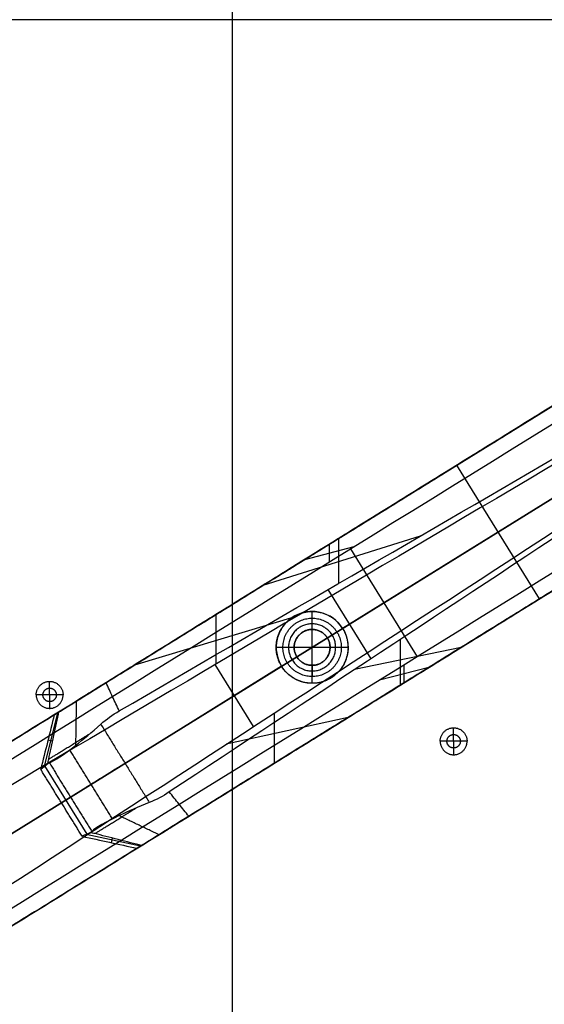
# Model space of a CAD drawing. Header units: millimetres. Extents: x 158 to 605, y -307 to 354.
# Tile 3 of 12: x 334 to 451, y -195 to 24. Entities that reach past the tile are written whole.
import ezdxf

# ---------------------------------------------------------------- set-up
doc = ezdxf.new("R2010")
doc.units = ezdxf.units.MM
doc.layers.add('Legs', color=7, linetype='Continuous', true_color=0x38b677)
doc.layers.add('Tabletop', color=7, linetype='Continuous', true_color=0xffa000)

msp = doc.modelspace()

# ---------------------------------------------------------------- linework, layer by layer
at = {"layer": 'Legs'}
for p, q in [((371.17, -112.78, -1646.17), (537.35, -9.8, -1646.17)), ((564.71, -13.44, -1678.49), (265.79, -198.67, -1678.44)), ((444.71, -67.21, -1126.86), (530.77, -13.88, -1126.86)), ((555.79, -39.55, -1646.17), (389.61, -142.53, -1646.17)), ((265.65, -198.75, -1653.5), (498.09, -54.72, -1619.63)), ((402.61, -113.88, -1097.12), (471.79, -71.02, -1097.12)), ((439.01, -70.74, -1097.12), (439.01, -70.74, -1125.95)), ((449.88, -105.18, -1097.12), (431.45, -75.43, -1097.12)), ((457.63, -79.79, -1137.65), (406.01, -111.77, -1127.68)), ((423.29, -91.19, -1131.87), (388.22, -102.21, -1117.86)), ((405.13, -91.74, -1120.56), (405.13, -101.75, -1128.43)), ((408.53, -93.6, -1678.46), (397.5, -96.46, -1675.09)), ((403.05, -93.03, -1675.09), (403.05, -96.99, -1678.46)), ((403.18, -92.94, -1642.31), (403.18, -92.94, -1675.09)), ((422.69, -118.06, -1678.46), (407.81, -94.04, -1678.46)), ((412.36, -118.51, -1127.99), (402.81, -103.09, -1127.99)), ((395.87, -109.03, -1633.94), (359.61, -119.94, -1647.56)), ((377.86, -119.67, -1636.53), (377.86, -108.64, -1645.36)), ((399.21, -111.99, -1119.12), (399.21, -107.99, -1119.12)), ((395.21, -115.99, -1119.12), (391.21, -115.99, -1119.12)), ((407.21, -115.99, -1119.12), (403.21, -115.99, -1119.12)), ((432.4, -116.01, -1121.96), (408.69, -120.94, -1127.26)), ((418.83, -114.24, -1129.26), (418.83, -124.42, -1119.8)), ((343.36, -150.6, -1097.12), (395.81, -118.1, -1097.12)), ((392.41, -120.2, -1125.06), (357.54, -141.82, -1118.32)), ((386.15, -133.64, -1636.57), (377.6, -119.83, -1636.57)), ((399.21, -123.99, -1119.12), (399.21, -119.99, -1119.12)), ((425.25, -120.45, -1675.09), (414.23, -123.31, -1678.46)), ((419.68, -119.93, -1678.46), (419.68, -123.89, -1675.09)), ((421.62, -122.69, -1642.31), (421.62, -122.69, -1675.09)), ((342.5, -130.54, -1100.71), (339.52, -142.5, -1100.71)), ((390.84, -141.77, -1646.02), (390.84, -130.6, -1635.87)), ((407.25, -131.6, -1644.04), (380.09, -137.58, -1637.46)), ((341.38, -136.9, -1103.41), (340.36, -136.65, -1097.12)), ((349.08, -157.56, -1101.42), (339.67, -142.38, -1101.42)), ((345.39, -149.34, -1105.73), (343.36, -150.6, -1097.12)), ((360.94, -160.29, -1100.73), (348.9, -157.64, -1100.73)), ((354.5, -159.49, -1097.12), (354.72, -158.46, -1103.42))]:
    msp.add_line(p, q, dxfattribs=at)
for points, degree in [([(543.87, -5.76, -1675.09), (402.12, -93.6, -1675.09), (260.38, -181.44, -1675.09)], 2), ([(262.14, -184.27, -1678.44), (356.67, -125.72, -1678.45), (451.19, -67.17, -1678.47), (545.71, -8.62, -1678.49)], 3), ([(341.77, -131, -1097.12), (427.73, -77.73, -1097.12), (513.68, -24.47, -1097.12)], 2), ([(560.57, -32.59, -1678.49), (466.07, -91.17, -1678.47), (371.56, -149.76, -1678.45), (277.06, -208.34, -1678.44)], 3), ([(278.81, -211.19, -1675.09), (420.56, -123.35, -1675.09), (562.31, -35.51, -1675.09)], 2), ([(259.76, -181.82, -1659.61), (374.57, -110.67, -1645.76), (489.38, -39.53, -1631.92)], 2), ([(494.67, -50.68, -1619.72), (417.34, -96.36, -1630.85), (340, -142.03, -1641.97), (262.66, -187.71, -1653.1)], 3), ([(532.12, -54.22, -1097.12), (446.16, -107.48, -1097.12), (360.21, -160.75, -1097.12)], 2), ([(274.21, -206.35, -1653.1), (349.54, -157.42, -1641.97), (424.86, -108.5, -1630.85), (500.18, -59.58, -1619.72)], 3), ([(452.03, -62.68, -1128.02), (402.66, -93.26, -1120.16), (353.3, -123.85, -1112.3)], 2), ([(507.81, -69.28, -1631.92), (393, -140.43, -1645.76), (278.19, -211.57, -1659.61)], 2), ([(356.22, -130.15, -1119.15), (388.73, -111.27, -1125.32), (421.23, -92.39, -1131.48), (453.74, -73.51, -1137.65)], 3), ([(461.53, -86.07, -1137.65), (430.15, -106.77, -1131.48), (398.77, -127.48, -1125.32), (367.39, -148.18, -1119.15)], 3), ([(371.74, -153.6, -1112.3), (421.1, -123.02, -1120.16), (470.46, -92.43, -1128.02)], 2), ([(395, -109.19, -1126.37), (395, -109.19, -1122.74), (395, -109.19, -1119.12)], 2), ([(406.01, -111.77, -1119.12), (406.01, -111.77, -1123.4), (406.01, -111.77, -1127.68)], 2), ([(397.11, -112.59, -1097.12), (397.11, -112.59, -1108.12), (397.11, -112.59, -1119.12)], 2), ([(402.61, -113.88, -1119.12), (402.61, -113.88, -1108.12), (402.61, -113.88, -1097.12)], 2), ([(395.81, -118.1, -1097.12), (395.81, -118.1, -1108.12), (395.81, -118.1, -1119.12)], 2), ([(392.41, -120.2, -1125.06), (392.41, -120.2, -1122.09), (392.41, -120.2, -1119.12)], 2), ([(401.32, -119.39, -1097.12), (401.32, -119.39, -1108.12), (401.32, -119.39, -1119.12)], 2), ([(403.43, -122.79, -1126.37), (403.43, -122.79, -1122.74), (403.43, -122.79, -1119.12)], 2), ([(346.66, -127.97, -1108.97), (346.58, -132.9, -1112.14), (346.5, -137.83, -1115.32)], 2), ([(341.77, -131, -1097.12), (340.76, -135.04, -1097.12), (339.75, -139.09, -1097.12), (338.74, -143.14, -1097.12)], 3), ([(342.79, -130.36, -1102.14), (342.28, -130.68, -1099.63), (341.77, -131, -1097.12)], 2), ([(352.13, -133.1, -1118.32), (353.39, -131.95, -1118.6), (354.74, -130.97, -1118.87), (356.22, -130.15, -1119.15)], 3), ([(352.13, -133.1, -1118.32), (357.54, -141.82, -1118.32), (362.94, -150.53, -1118.32)], 2), ([(354.72, -154.2, -1114.04), (349.96, -146.51, -1114.04), (345.19, -138.83, -1114.04)], 2), ([(338.74, -143.14, -1097.12), (339.26, -142.71, -1099.53), (339.79, -142.28, -1101.95), (340.31, -141.86, -1104.37)], 3), ([(340.31, -141.86, -1104.37), (340.42, -141.8, -1104.82), (340.54, -141.75, -1105.27), (340.67, -141.72, -1105.73)], 3), ([(340.67, -141.72, -1105.73), (345.39, -149.34, -1105.73), (350.11, -156.97, -1105.73)], 2), ([(347.98, -158.06, -1097.12), (343.36, -150.6, -1097.12), (338.74, -143.14, -1097.12)], 2), ([(367.39, -148.18, -1119.15), (366, -149.15, -1118.87), (364.52, -149.92, -1118.6), (362.94, -150.53, -1118.32)], 3), ([(365.1, -157.72, -1108.97), (360.65, -155.6, -1112.14), (356.19, -153.47, -1115.32)], 2), ([(349.83, -157.22, -1104.37), (349.22, -157.5, -1101.95), (348.6, -157.78, -1099.53), (347.98, -158.06, -1097.12)], 3), ([(350.11, -156.97, -1105.73), (350.03, -157.06, -1105.27), (349.93, -157.15, -1104.82), (349.83, -157.22, -1104.37)], 3), ([(347.98, -158.06, -1097.12), (352.06, -158.95, -1097.12), (356.13, -159.85, -1097.12), (360.21, -160.75, -1097.12)], 3), ([(360.21, -160.75, -1097.12), (360.72, -160.43, -1099.63), (361.23, -160.11, -1102.14)], 2)]:
    msp.add_open_spline(points, degree=degree, dxfattribs=at)
for points, knots in [([(406.01, -111.77, -1127.68), (404.89, -109.96, -1127.68), (403.1, -108.68, -1127.54), (401.04, -108.2, -1127.3), (400.02, -107.96, -1127.18), (398.95, -107.92, -1127.03), (396.88, -108.26, -1126.71), (395.89, -108.64, -1126.54), (394.11, -109.74, -1126.2), (393.34, -110.46, -1126.03), (392.11, -112.17, -1125.71), (391.67, -113.13, -1125.57), (391.43, -114.16, -1125.44), (390.94, -116.22, -1125.2), (391.29, -118.39, -1125.06), (392.41, -120.2, -1125.06)], [0, 0, 0, 0, 6.464538, 6.464538, 6.464538, 9.660971, 9.660971, 12.856766, 12.856766, 16.052562, 16.052562, 19.248995, 19.248995, 19.248995, 25.713533, 25.713533, 25.713533, 25.713533]), ([(406.01, -111.77, -1127.68), (407.14, -113.59, -1127.68), (407.49, -115.76, -1127.54), (407, -117.82, -1127.3), (406.76, -118.84, -1127.18), (406.32, -119.81, -1127.03), (405.09, -121.51, -1126.71), (404.32, -122.24, -1126.54), (402.54, -123.34, -1126.2), (401.55, -123.71, -1126.03), (399.48, -124.05, -1125.71), (398.41, -124.02, -1125.57), (397.39, -123.78, -1125.44), (395.33, -123.29, -1125.2), (393.54, -122.01, -1125.06), (392.41, -120.2, -1125.06)], [-25.713533, -25.713533, -25.713533, -25.713533, -19.248995, -19.248995, -19.248995, -16.052562, -16.052562, -12.856766, -12.856766, -9.660971, -9.660971, -6.464538, -6.464538, -6.464538, 0, 0, 0, 0]), ([(356.22, -130.15, -1119.15), (356.22, -130.15, -1119.15), (355.98, -129.63, -1118.58), (355.49, -128.57, -1117.43), (354.76, -127, -1115.72), (354.03, -125.43, -1114.01), (353.54, -124.38, -1112.87), (353.3, -123.85, -1112.3)], [0, 0, 0, 0, 0.00844, 2.444101, 4.879768, 7.31544, 9.75112, 9.75112, 9.75112, 9.75112]), ([(340.31, -141.86, -1104.37), (340.38, -141.54, -1104.3), (340.45, -141.21, -1104.24), (340.84, -139.39, -1103.89), (341.25, -137.51, -1103.53), (342.06, -133.74, -1102.8), (342.47, -131.86, -1102.43), (342.79, -130.36, -1102.14)], [-11.967826, -11.967826, -11.967826, -11.967826, -10.806373, -10.806373, -5.402482, -5.402482, 0, 0, 0, 0]), ([(340.67, -141.72, -1105.73), (341.8, -141.26, -1109.62), (343.86, -139.89, -1113), (346.5, -137.83, -1115.32), (348.24, -136.47, -1116.85), (350.16, -134.86, -1117.87), (352.13, -133.1, -1118.32)], [0, 0, 0, 0, 12.344338, 12.344338, 12.344338, 20.419674, 20.419674, 20.419674, 20.419674]), ([(371.74, -153.6, -1112.3), (371.38, -153.15, -1112.87), (370.65, -152.25, -1114.01), (369.57, -150.9, -1115.72), (368.48, -149.54, -1117.43), (367.76, -148.64, -1118.58), (367.39, -148.19, -1119.15), (367.39, -148.18, -1119.15)], [0, 0, 0, 0, 2.43568, 4.871352, 7.307019, 9.74268, 9.75112, 9.75112, 9.75112, 9.75112]), ([(362.94, -150.53, -1118.32), (360.48, -151.51, -1117.87), (358.18, -152.52, -1116.85), (356.19, -153.47, -1115.32), (353.17, -154.92, -1113), (351.03, -156.15, -1109.62), (350.11, -156.97, -1105.73)], [0, 0, 0, 0, 8.075336, 8.075336, 8.075336, 20.419674, 20.419674, 20.419674, 20.419674]), ([(361.23, -160.11, -1102.14), (359.75, -159.74, -1102.43), (357.88, -159.26, -1102.8), (354.14, -158.32, -1103.53), (352.27, -157.84, -1103.89), (350.47, -157.39, -1104.24), (350.15, -157.31, -1104.3), (349.83, -157.22, -1104.37)], [-11.967826, -11.967826, -11.967826, -11.967826, -6.565345, -6.565345, -1.161453, -1.161453, 0, 0, 0, 0])]:
    msp.add_open_spline(points, degree=3, knots=knots, dxfattribs=at)
for points, weights, knots in [([(392.41, -120.2, -1119.12), (388.2, -113.4, -1119.12), (395, -109.19, -1119.12), (401.8, -104.97, -1119.12), (406.01, -111.77, -1119.12)], [1, 0.707106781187, 1, 0.707106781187, 1], [-32, -32, -32, -16, -16, 0, 0, 0]), ([(406.01, -111.77, -1119.12), (410.23, -118.57, -1119.12), (403.43, -122.79, -1119.12), (396.63, -127, -1119.12), (392.41, -120.2, -1119.12)], [1, 0.707106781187, 1, 0.707106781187, 1], [-32, -32, -32, -16, -16, 0, 0, 0]), ([(395.81, -118.1, -1119.12), (393.71, -114.7, -1119.12), (397.11, -112.59, -1119.12), (400.51, -110.48, -1119.12), (402.61, -113.88, -1119.12)], [1, 0.707106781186, 1, 0.707106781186, 1], [0, 0, 0, 8, 8, 16, 16, 16]), ([(402.61, -113.88, -1097.12), (400.51, -110.48, -1097.12), (397.11, -112.59, -1097.12), (393.71, -114.7, -1097.12), (395.81, -118.1, -1097.12)], [1, 0.707106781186, 1, 0.707106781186, 1], [0, 0, 0, 8, 8, 16, 16, 16]), ([(395.81, -118.1, -1117.12), (393.71, -114.7, -1117.12), (397.11, -112.59, -1117.12), (400.51, -110.48, -1117.12), (402.61, -113.88, -1117.12)], [1, 0.707106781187, 1, 0.707106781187, 1], [12.566371, 12.566371, 12.566371, 18.849556, 18.849556, 25.132741, 25.132741, 25.132741]), ([(402.61, -113.88, -1097.12), (404.72, -117.28, -1097.12), (401.32, -119.39, -1097.12), (397.92, -121.5, -1097.12), (395.81, -118.1, -1097.12)], [1, 0.707106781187, 1, 0.707106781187, 1], [-16, -16, -16, -8, -8, 0, 0, 0]), ([(395.81, -118.1, -1119.12), (397.92, -121.5, -1119.12), (401.32, -119.39, -1119.12), (404.72, -117.28, -1119.12), (402.61, -113.88, -1119.12)], [1, 0.707106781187, 1, 0.707106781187, 1], [-16, -16, -16, -8, -8, 0, 0, 0]), ([(402.61, -113.88, -1117.12), (404.72, -117.28, -1117.12), (401.32, -119.39, -1117.12), (397.92, -121.5, -1117.12), (395.81, -118.1, -1117.12)], [1, 0.707106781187, 1, 0.707106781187, 1], [0, 0, 0, 6.283185, 6.283185, 12.566371, 12.566371, 12.566371]), ([(340.52, -140.89, -1104.18), (342.15, -139.88, -1110.6), (346.51, -137.18, -1114.9), (348.02, -136.24, -1116.4), (349.77, -135.16, -1117.49)], [0.926028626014, 0.9219235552, 1, 0.971433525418, 0.953868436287], [-0.362408, -0.362408, -0.362408, 17.132786, 17.132786, 23.533897, 23.533897, 23.533897]), ([(350.79, -157.47, -1104.18), (352.42, -156.46, -1110.6), (356.78, -153.75, -1114.9), (358.29, -152.82, -1116.4), (360.04, -151.74, -1117.49)], [0.926028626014, 0.921923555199, 1, 0.971433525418, 0.953868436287], [-0.362408, -0.362408, -0.362408, 17.132786, 17.132786, 23.533897, 23.533897, 23.533897])]:
    msp.add_rational_spline(points, weights, degree=2, knots=knots, dxfattribs=at)
for points, weights in [([(353.3, -123.85, -1112.3), (345.22, -128.86, -1111.26), (342.79, -130.36, -1102.14)], [1, 0.837146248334, 1]), ([(357.54, -141.82, -1118.32), (348.19, -147.61, -1116.39), (345.39, -149.34, -1105.73)], [1, 0.853162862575, 1]), ([(361.23, -160.11, -1102.14), (363.66, -158.61, -1111.26), (371.74, -153.6, -1112.3)], [1, 0.837146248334, 1])]:
    msp.add_rational_spline(points, weights, degree=2, dxfattribs=at)
at = {"layer": 'Tabletop'}
for p, q in [((381.49, -304.03, -1078.12), (381.49, 351.65, -1078.12)), ((381.49, -277.38, -1097.12), (381.49, 325, -1097.12)), ((578.93, 23.81, -1097.12), (184.24, 23.81, -1097.12)), ((399.21, -119.99, -1083.12), (399.21, -111.99, -1083.12)), ((403.21, -115.99, -1083.12), (395.21, -115.99, -1083.12))]:
    msp.add_line(p, q, dxfattribs=at)
for points, weights, knots in [([(392.71, -115.99, -1097.12), (392.71, -109.49, -1097.12), (399.21, -109.49, -1097.12), (405.71, -109.49, -1097.12), (405.71, -115.99, -1097.12)], [1, 0.707106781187, 1, 0.707106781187, 1], [-20.419836, -20.419836, -20.419836, -10.209918, -10.209918, 0, 0, 0]), ([(404.46, -115.99, -1095.87), (404.46, -110.74, -1095.87), (399.21, -110.74, -1095.87), (393.96, -110.74, -1095.87), (393.96, -115.99, -1095.87)], [1, 0.707106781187, 1, 0.707106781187, 1], [0, 0, 0, 10.209918, 10.209918, 20.419836, 20.419836, 20.419836]), ([(403.21, -115.99, -1094.62), (403.21, -111.99, -1094.62), (399.21, -111.99, -1094.62), (395.21, -111.99, -1094.62), (395.21, -115.99, -1094.62)], [1, 0.707106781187, 1, 0.707106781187, 1], [0, 0, 0, 10.209918, 10.209918, 20.419836, 20.419836, 20.419836]), ([(395.21, -115.99, -1083.12), (395.21, -111.99, -1083.12), (399.21, -111.99, -1083.12), (403.21, -111.99, -1083.12), (403.21, -115.99, -1083.12)], [1, 0.707106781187, 1, 0.707106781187, 1], [-16, -16, -16, -8, -8, 0, 0, 0]), ([(395.21, -115.99, -1090.12), (395.21, -111.99, -1090.12), (399.21, -111.99, -1090.12), (403.21, -111.99, -1090.12), (403.21, -115.99, -1090.12)], [1, 0.707106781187, 1, 0.707106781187, 1], [-12.566371, -12.566371, -12.566371, -6.283185, -6.283185, 0, 0, 0]), ([(405.71, -115.99, -1097.12), (405.71, -122.49, -1097.12), (399.21, -122.49, -1097.12), (392.71, -122.49, -1097.12), (392.71, -115.99, -1097.12)], [1, 0.707106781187, 1, 0.707106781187, 1], [-40.839673, -40.839673, -40.839673, -30.629755, -30.629755, -20.419836, -20.419836, -20.419836]), ([(393.96, -115.99, -1095.87), (393.96, -121.24, -1095.87), (399.21, -121.24, -1095.87), (404.46, -121.24, -1095.87), (404.46, -115.99, -1095.87)], [1, 0.707106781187, 1, 0.707106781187, 1], [20.419836, 20.419836, 20.419836, 30.629755, 30.629755, 40.839673, 40.839673, 40.839673]), ([(395.21, -115.99, -1083.12), (395.21, -119.99, -1083.12), (399.21, -119.99, -1083.12), (403.21, -119.99, -1083.12), (403.21, -115.99, -1083.12)], [1, 0.707106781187, 1, 0.707106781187, 1], [0, 0, 0, 8, 8, 16, 16, 16]), ([(403.21, -115.99, -1094.62), (403.21, -119.99, -1094.62), (399.21, -119.99, -1094.62), (395.21, -119.99, -1094.62), (395.21, -115.99, -1094.62)], [1, 0.707106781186, 1, 0.707106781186, 1], [0, 0, 0, 8, 8, 16, 16, 16]), ([(403.21, -115.99, -1090.12), (403.21, -119.99, -1090.12), (399.21, -119.99, -1090.12), (395.21, -119.99, -1090.12), (395.21, -115.99, -1090.12)], [1, 0.707106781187, 1, 0.707106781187, 1], [-25.132741, -25.132741, -25.132741, -18.849556, -18.849556, -12.566371, -12.566371, -12.566371]), ([(337.73, -126.57, -1097.12), (337.73, -123.57, -1097.12), (340.73, -123.57, -1097.12), (343.73, -123.57, -1097.12), (343.73, -126.57, -1097.12)], [1, 0.707106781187, 1, 0.707106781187, 1], [9.424778, 9.424778, 9.424778, 14.137167, 14.137167, 18.849556, 18.849556, 18.849556]), ([(337.73, -126.57, -1097.12), (337.73, -129.57, -1097.12), (340.73, -129.57, -1097.12), (343.73, -129.57, -1097.12), (343.73, -126.57, -1097.12)], [1, 0.707106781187, 1, 0.707106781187, 1], [-9.424778, -9.424778, -9.424778, -4.712389, -4.712389, 0, 0, 0]), ([(339.23, -126.57, -1096.37), (339.23, -125.07, -1096.37), (340.73, -125.07, -1096.37), (342.23, -125.07, -1096.37), (342.23, -126.57, -1096.37)], [1, 0.707106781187, 1, 0.707106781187, 1], [9.424778, 9.424778, 9.424778, 14.137167, 14.137167, 18.849556, 18.849556, 18.849556]), ([(342.23, -126.57, -1096.37), (342.23, -128.07, -1096.37), (340.73, -128.07, -1096.37), (339.23, -128.07, -1096.37), (339.23, -126.57, -1096.37)], [1, 0.707106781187, 1, 0.707106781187, 1], [0, 0, 0, 4.712389, 4.712389, 9.424778, 9.424778, 9.424778]), ([(427.75, -136.9, -1097.12), (427.75, -133.9, -1097.12), (430.75, -133.9, -1097.12), (433.75, -133.9, -1097.12), (433.75, -136.9, -1097.12)], [1, 0.707106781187, 1, 0.707106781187, 1], [9.424778, 9.424778, 9.424778, 14.137167, 14.137167, 18.849556, 18.849556, 18.849556]), ([(429.25, -136.9, -1096.37), (429.25, -135.4, -1096.37), (430.75, -135.4, -1096.37), (432.25, -135.4, -1096.37), (432.25, -136.9, -1096.37)], [1, 0.707106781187, 1, 0.707106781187, 1], [9.424778, 9.424778, 9.424778, 14.137167, 14.137167, 18.849556, 18.849556, 18.849556]), ([(427.75, -136.9, -1097.12), (427.75, -139.9, -1097.12), (430.75, -139.9, -1097.12), (433.75, -139.9, -1097.12), (433.75, -136.9, -1097.12)], [1, 0.707106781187, 1, 0.707106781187, 1], [-9.424778, -9.424778, -9.424778, -4.712389, -4.712389, 0, 0, 0]), ([(432.25, -136.9, -1096.37), (432.25, -138.4, -1096.37), (430.75, -138.4, -1096.37), (429.25, -138.4, -1096.37), (429.25, -136.9, -1096.37)], [1, 0.707106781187, 1, 0.707106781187, 1], [0, 0, 0, 4.712389, 4.712389, 9.424778, 9.424778, 9.424778])]:
    msp.add_rational_spline(points, weights, degree=2, knots=knots, dxfattribs=at)
for points in [[(399.21, -111.99, -1094.62), (399.21, -110.74, -1095.87), (399.21, -109.49, -1097.12)], [(399.21, -111.99, -1094.62), (399.21, -111.99, -1088.87), (399.21, -111.99, -1083.12)], [(395.21, -115.99, -1094.62), (393.96, -115.99, -1095.87), (392.71, -115.99, -1097.12)], [(395.21, -115.99, -1094.62), (395.21, -115.99, -1088.87), (395.21, -115.99, -1083.12)], [(405.71, -115.99, -1097.12), (404.46, -115.99, -1095.87), (403.21, -115.99, -1094.62)], [(403.21, -115.99, -1083.12), (403.21, -115.99, -1088.87), (403.21, -115.99, -1094.62)], [(399.21, -119.99, -1094.62), (399.21, -119.99, -1088.87), (399.21, -119.99, -1083.12)], [(399.21, -119.99, -1094.62), (399.21, -121.24, -1095.87), (399.21, -122.49, -1097.12)], [(340.73, -126.57, -1095.62), (340.73, -125.07, -1096.37), (340.73, -123.57, -1097.12)], [(340.73, -126.57, -1095.62), (339.23, -126.57, -1096.37), (337.73, -126.57, -1097.12)], [(343.73, -126.57, -1097.12), (342.23, -126.57, -1096.37), (340.73, -126.57, -1095.62)], [(340.73, -126.57, -1095.62), (340.73, -128.07, -1096.37), (340.73, -129.57, -1097.12)], [(430.75, -136.9, -1095.62), (430.75, -135.4, -1096.37), (430.75, -133.9, -1097.12)], [(430.75, -136.9, -1095.62), (429.25, -136.9, -1096.37), (427.75, -136.9, -1097.12)], [(433.75, -136.9, -1097.12), (432.25, -136.9, -1096.37), (430.75, -136.9, -1095.62)], [(430.75, -136.9, -1095.62), (430.75, -138.4, -1096.37), (430.75, -139.9, -1097.12)]]:
    msp.add_open_spline(points, degree=2, dxfattribs=at)

doc.saveas('drawing.dxf')
